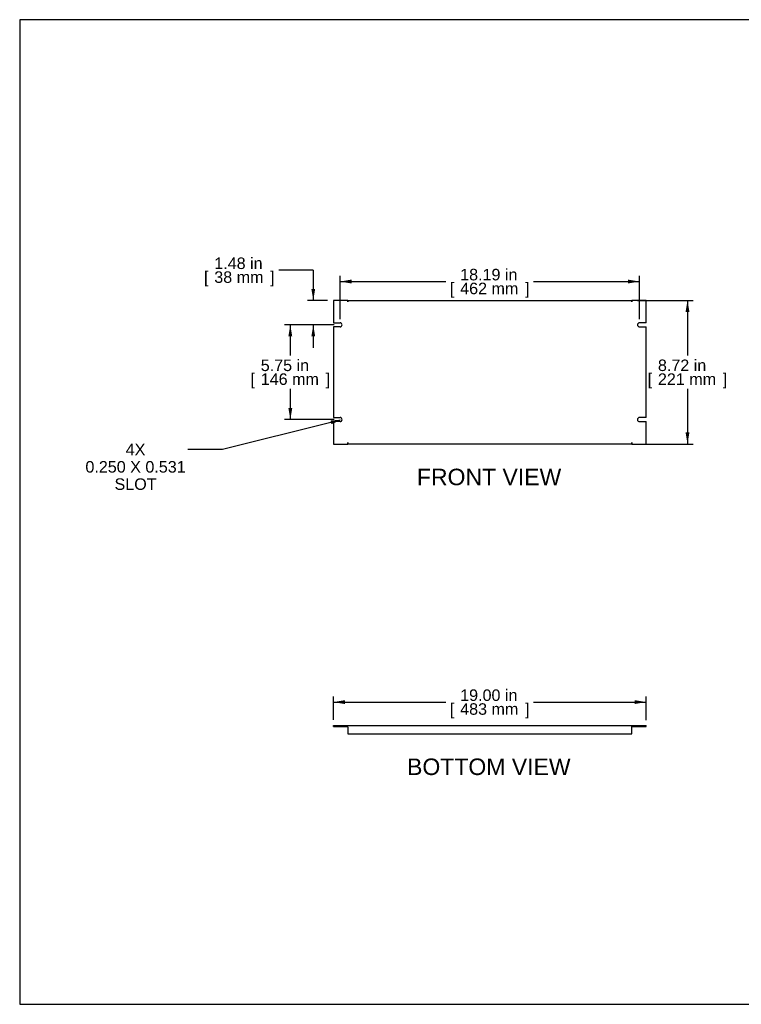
# Model space of a CAD drawing. Header units: inches. Extents: x 0 to 80, y 0 to 59.8.
# Tile 1 of 12: x 0 to 43.8, y 0 to 59.8. Entities that reach past the tile are written whole.
import ezdxf
from ezdxf import colors
from ezdxf.entities.mleader import LeaderData, LeaderLine
from ezdxf.enums import TextEntityAlignment as Align
from ezdxf.math import Vec2, Vec3

# ---------------------------------------------------------------- set-up
doc = ezdxf.new("R2010")
doc.units = ezdxf.units.IN
doc.header["$MEASUREMENT"] = 0
doc.layers.add('COM41794', color=7, linetype='Continuous')
doc.layers.add('Default', color=7, linetype='Continuous')
doc.styles.add('SEACAD_Arial', font='arial.ttf')
doc.dimstyles.new('WEB', dxfattribs={"dimtxt": 0.7, "dimasz": 0.7, "dimexe": 0.35, "dimexo": 0.35, "dimgap": 0.35, "dimtad": 0, "dimtih": 1, "dimtoh": 1, "dimzin": 4, "dimdsep": 46, "dimtxsty": 'SEACAD_Arial', "dimblk1": '_SE_FILLED', "dimblk2": '_SE_FILLED', "dimsah": 1, "dimcen": 0.35, "dimadec": 0, "dimazin": 0, "dimtfac": 1, "dimtofl": 0, "dimtmove": 0, "dimatfit": 3, "dimfxl": 1, "dimtolj": 1, "dimtzin": 4, "dimarcsym": 0})

# ---------------------------------------------------------------- blocks, each defined once
blk = doc.blocks.new('SE2')
at = {"layer": 'COM41794', "color": 7, "linetype": 'Continuous'}
for p, q in [((19.05, 42.738), (19.05, 41.379)), ((19.925, 42.738), (19.05, 42.738)), ((19.925, 42.652), (19.925, 42.738)), ((19.925, 42.738), (37.175, 42.738)), ((19.925, 42.738), (19.925, 42.652)), ((19.925, 42.652), (19.925, 42.652)), ((38.05, 42.738), (37.175, 42.738)), ((37.175, 42.652), (37.175, 42.738)), ((37.175, 42.738), (37.175, 42.652)), ((37.175, 42.652), (37.175, 42.652)), ((38.05, 41.379), (38.05, 42.738)), ((19.05, 41.379), (19.456, 41.379)), ((38.05, 41.379), (37.644, 41.379)), ((19.05, 41.129), (19.05, 35.629)), ((19.456, 41.129), (19.05, 41.129)), ((37.644, 41.129), (38.05, 41.129)), ((38.05, 35.629), (38.05, 41.129)), ((19.05, 35.629), (19.456, 35.629)), ((19.05, 35.379), (19.05, 34.02)), ((19.456, 35.379), (19.05, 35.379)), ((38.05, 35.629), (37.644, 35.629)), ((37.644, 35.379), (38.05, 35.379)), ((38.05, 34.02), (38.05, 35.379)), ((19.925, 34.106), (19.925, 34.02)), ((19.925, 34.106), (19.925, 34.106)), ((19.925, 34.02), (19.925, 34.106)), ((37.175, 34.106), (37.175, 34.106)), ((37.175, 34.106), (37.175, 34.02)), ((37.175, 34.02), (37.175, 34.106)), ((19.05, 34.02), (19.925, 34.02)), ((37.175, 34.02), (19.925, 34.02)), ((37.175, 34.02), (38.05, 34.02))]:
    blk.add_line(p, q, dxfattribs=at)
for centre, start, end in [((19.456, 41.254), 270, 90), ((37.644, 41.254), 90, 270), ((19.456, 35.504), 270, 90), ((37.644, 35.504), 90, 270)]:
    blk.add_arc(centre, 0.125, start, end, dxfattribs=at)
blk = doc.blocks.new('SE3')
at = {"layer": 'COM41794', "color": 7, "linetype": 'Continuous'}
for p, q in [((19.05, 16.922), (19.925, 16.922)), ((19.05, 16.865), (19.05, 16.922)), ((19.05, 16.865), (19.925, 16.865)), ((19.925, 16.865), (19.925, 16.922)), ((19.925, 16.922), (19.925, 16.922)), ((19.925, 16.836), (19.925, 16.922)), ((19.925, 16.922), (37.175, 16.922)), ((19.925, 16.865), (19.925, 16.865)), ((19.925, 16.836), (19.925, 16.422)), ((37.175, 16.922), (37.175, 16.922)), ((37.175, 16.922), (38.05, 16.922)), ((37.175, 16.865), (37.175, 16.922)), ((37.175, 16.836), (37.175, 16.922)), ((37.175, 16.865), (37.175, 16.865)), ((37.175, 16.865), (38.05, 16.865)), ((37.175, 16.422), (37.175, 16.836)), ((38.05, 16.865), (38.05, 16.922)), ((19.925, 16.422), (37.175, 16.422))]:
    blk.add_line(p, q, dxfattribs=at)
blk = doc.blocks.new('DMBLK88')
at = {"layer": 'Default', "linetype": 'Continuous', "transparency": 16777216}
for points in [[(20.156, 44.002), (19.456, 43.885), (20.156, 43.768)], [(36.944, 44.002), (36.944, 43.768), (37.644, 43.885)]]:
    blk.add_hatch(color=7, dxfattribs=at).paths.add_polyline_path(points)
at = {"layer": 'Default', "color": 7, "linetype": 'Continuous', "transparency": 16777216}
for p, q in [((19.456, 41.604), (19.456, 44.235)), ((19.456, 43.885), (25.885, 43.885)), ((31.215, 43.885), (37.644, 43.885)), ((37.644, 41.604), (37.644, 44.235))]:
    blk.add_line(p, q, dxfattribs=at)
at = {"layer": 'Default', "color": 7, "linetype": 'Continuous', "transparency": 16777216, "style": 'SEACAD_Arial'}
for s, p in [('18.19 in', (26.754, 44.655)), ('[', (26.13, 43.815)), ('462 mm', (26.754, 43.815)), (']', (30.696, 43.815))]:
    blk.add_text(s, height=0.7, dxfattribs=at).set_placement(p, align=Align.TOP_LEFT)
blk = doc.blocks.new('_SE_FILLED')
at = {"color": 0}
blk.add_line((0, 0), (-1, 0), dxfattribs=at)
blk.add_solid([(0, 0), (-1, -0.1665), (-1, 0.1665), (0, 0)], dxfattribs=at)
blk = doc.blocks.new('DMBLK89')
at = {"layer": 'Default', "linetype": 'Continuous', "transparency": 16777216}
for points in [[(40.678, 42.038), (40.561, 42.738), (40.444, 42.038)], [(40.678, 34.72), (40.444, 34.72), (40.561, 34.02)]]:
    blk.add_hatch(color=7, dxfattribs=at).paths.add_polyline_path(points)
at = {"layer": 'Default', "color": 7, "linetype": 'Continuous', "transparency": 16777216}
for p, q in [((37.525, 42.738), (40.911, 42.738)), ((40.561, 42.738), (40.561, 39.394)), ((40.561, 37.364), (40.561, 34.02)), ((37.525, 34.02), (40.911, 34.02))]:
    blk.add_line(p, q, dxfattribs=at)
at = {"layer": 'Default', "color": 7, "linetype": 'Continuous', "transparency": 16777216, "style": 'SEACAD_Arial'}
for s, p in [('8.72 in', (38.765, 39.149)), ('[', (38.141, 38.309)), ('221 mm', (38.765, 38.309)), (']', (42.707, 38.309))]:
    blk.add_text(s, height=0.7, dxfattribs=at).set_placement(p, align=Align.TOP_LEFT)
blk = doc.blocks.new('DMBLK90')
at = {"layer": 'Default', "linetype": 'Continuous', "transparency": 16777216}
for points in [[(16.321, 40.554), (16.555, 40.554), (16.438, 41.254)], [(16.321, 36.204), (16.438, 35.504), (16.555, 36.204)]]:
    blk.add_hatch(color=7, dxfattribs=at).paths.add_polyline_path(points)
at = {"layer": 'Default', "color": 7, "linetype": 'Continuous', "transparency": 16777216}
for p, q in [((19.106, 41.254), (16.088, 41.254)), ((16.438, 41.254), (16.438, 39.394)), ((16.438, 37.364), (16.438, 35.504)), ((19.106, 35.504), (16.088, 35.504))]:
    blk.add_line(p, q, dxfattribs=at)
at = {"layer": 'Default', "color": 7, "linetype": 'Continuous', "transparency": 16777216, "style": 'SEACAD_Arial'}
for s, p in [('5.75 in', (14.642, 39.149)), ('[', (14.018, 38.309)), ('146 mm', (14.642, 38.309)), (']', (18.584, 38.309))]:
    blk.add_text(s, height=0.7, dxfattribs=at).set_placement(p, align=Align.TOP_LEFT)
blk = doc.blocks.new('DMBLK91')
at = {"layer": 'Default', "linetype": 'Continuous', "transparency": 16777216}
for points in [[(19.75, 18.466), (19.05, 18.349), (19.75, 18.232)], [(37.35, 18.466), (37.35, 18.232), (38.05, 18.349)]]:
    blk.add_hatch(color=7, dxfattribs=at).paths.add_polyline_path(points)
at = {"layer": 'Default', "color": 7, "linetype": 'Continuous', "transparency": 16777216}
for p, q in [((19.05, 17.272), (19.05, 18.699)), ((38.05, 17.243), (38.05, 18.699)), ((19.05, 18.349), (25.885, 18.349)), ((31.215, 18.349), (38.05, 18.349))]:
    blk.add_line(p, q, dxfattribs=at)
at = {"layer": 'Default', "color": 7, "linetype": 'Continuous', "transparency": 16777216, "style": 'SEACAD_Arial'}
for s, p in [('19.00 in', (26.754, 19.119)), ('[', (26.13, 18.279)), ('483 mm', (26.754, 18.279)), (']', (30.696, 18.279))]:
    blk.add_text(s, height=0.7, dxfattribs=at).set_placement(p, align=Align.TOP_LEFT)
blk = doc.blocks.new('DMBLK92')
at = {"layer": 'Default', "linetype": 'Continuous', "transparency": 16777216}
for points in [[(17.715, 43.438), (17.832, 42.738), (17.948, 43.438)], [(17.715, 40.554), (17.948, 40.554), (17.832, 41.254)]]:
    blk.add_hatch(color=7, dxfattribs=at).paths.add_polyline_path(points)
at = {"layer": 'Default', "color": 7, "linetype": 'Continuous', "transparency": 16777216}
for p, q in [((17.832, 44.574), (15.732, 44.574)), ((17.832, 44.574), (17.832, 42.738)), ((18.7, 42.738), (17.482, 42.738)), ((19.106, 41.254), (17.482, 41.254)), ((17.832, 41.254), (17.832, 39.854))]:
    blk.add_line(p, q, dxfattribs=at)
at = {"layer": 'Default', "color": 7, "linetype": 'Continuous', "transparency": 16777216, "style": 'SEACAD_Arial'}
for s, p in [('1.48 in', (11.819, 45.344)), ('[', (11.195, 44.504)), ('38 mm', (11.819, 44.504)), (']', (15.213, 44.504))]:
    blk.add_text(s, height=0.7, dxfattribs=at).set_placement(p, align=Align.TOP_LEFT)

msp = doc.modelspace()

# ---------------------------------------------------------------- linework, layer by layer
at = {"layer": 'Default', "color": 7, "linetype": 'Continuous'}
for p, q in [((80, 59.783), (0, 59.783)), ((0, 59.783), (0, 0)), ((0, 0), (80, 0))]:
    msp.add_line(p, q, dxfattribs=at)

# ---------------------------------------------------------------- block references
at = {"layer": 'Default'}
for name in ['SE2', 'SE3']:
    msp.add_blockref(name, (0, 0), dxfattribs=at)

# ---------------------------------------------------------------- texts
at = {"layer": 'Default', "color": 7, "linetype": 'Continuous', "style": 'SEACAD_Arial'}
for s, p in [('FRONT VIEW', (24.126, 32.52)), ('BOTTOM VIEW', (23.528, 14.922))]:
    msp.add_text(s, height=1, dxfattribs=at).set_placement(p, align=Align.TOP_LEFT)

# ---------------------------------------------------------------- dimensions: what is measured, and where the dimension line sits
at = {"layer": 'Default', "color": 7, "linetype": 'Continuous'}
for base, p1, p2, angle, picture, middle, dimtype in [((17.832, 41.254), (19.05, 42.738), (19.456, 41.254), 90, 'DMBLK92', (15.732, 44.574), 160), ((19.456, 43.885), (19.456, 41.254), (37.644, 41.254), 0, 'DMBLK88', (28.55, 43.885), 161), ((40.561, 42.738), (37.175, 42.738), (37.175, 34.02), 270, 'DMBLK89', (40.561, 38.379), 161), ((16.438, 41.254), (19.456, 41.254), (19.456, 35.504), 270, 'DMBLK90', (16.438, 38.379), 161), ((19.05, 18.349), (19.05, 16.922), (38.05, 16.893), 359.91406, 'DMBLK91', (28.55, 18.349), 161)]:
    dim = msp.add_linear_dim(base=base, p1=p1, p2=p2, angle=angle, text='\\A1;<>', dimstyle='WEB', override={"dimpost": '\\X'}, dxfattribs=at)
    dim.commit()
    dim.dimension.update_dxf_attribs({"geometry": picture, "text_midpoint": middle, "dimtype": dimtype})

# ---------------------------------------------------------------- leaders
ml = msp.add_multileader_mtext('Standard', dxfattribs=at)
ml.set_content('\\pxsm0.9;{\\fArial|c0|p34;\\W1.;4X\\P0.250 X 0.531\\PSLOT\\P}', color=7)
ml.set_leader_properties(linetype='ByLayer')
ml.build(insert=Vec2(0, 0))
ml.multileader.update_dxf_attribs({"dogleg_length": 2.1, "arrow_head_size": 0.7})
ctx = ml.context
ctx.base_point, ctx.char_height, ctx.arrow_head_size, ctx.landing_gap_size = Vec3(6.947, 34.034), 0.7, 0.7, 0.245
notes = []
notes.append((ctx, [(0, (1, 1, 0), (12.314, 33.678), (-1, 0), 2.1, [(0, [(19.581, 35.504)], 0, [])])]))
ctx.mtext.insert, ctx.mtext.alignment = Vec3(7.037, 34.034), 2
for ctx, leaders in notes:
    for number, flags, end, landing, length, lines in leaders:
        leader = LeaderData()
        leader.index, (leader.has_last_leader_line, leader.has_dogleg_vector, leader.attachment_direction) = number, flags
        leader.last_leader_point, leader.dogleg_vector, leader.dogleg_length = Vec3(end), Vec3(landing), length
        for number, points, colour, breaks in lines:
            line = LeaderLine()
            line.index, line.vertices, line.color, line.breaks = number, Vec3.list(points), colors.encode_raw_color(colour), breaks
            leader.lines.append(line)
        ctx.leaders.append(leader)

doc.saveas('drawing.dxf')
